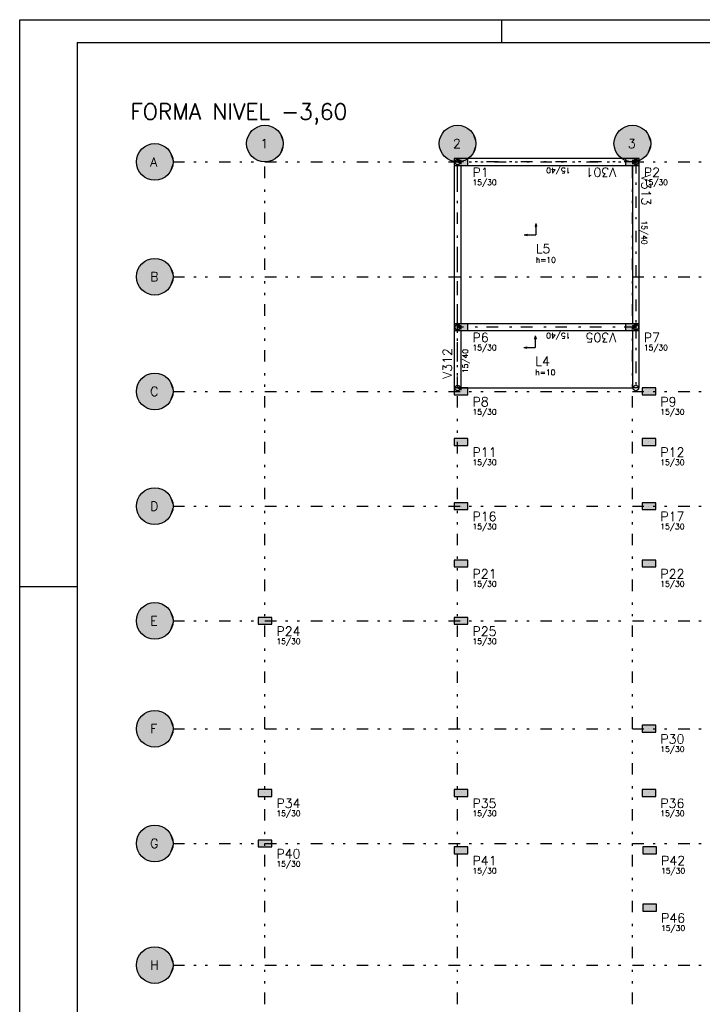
# Model space of a CAD drawing. Extents: x 0 to 119, y 0 to 84.
# Tile 2 of 5: x 0 to 30, y 41 to 84. Entities that reach past the tile are written whole.
import ezdxf

# ---------------------------------------------------------------- set-up
doc = ezdxf.new("R2010")
doc.units = 0
doc.header["$MEASUREMENT"] = 0
doc.linetypes.add('ESTILO_TQS_0003', pattern=[1.5, 0.5, -0.4, 0.1, -0.5])
doc.linetypes.add('ESTILO_TQS_0004', pattern=[2, 0.5, -0.4, 0.1, -0.4, 0.1, -0.5])
for name, color, linetype in [('1', 1, 'CONTINUOUS'), ('2', 2, 'CONTINUOUS'), ('3', 3, 'CONTINUOUS'), ('4', 4, 'CONTINUOUS'), ('6', 6, 'CONTINUOUS'), ('8', 8, 'CONTINUOUS'), ('9', 9, 'CONTINUOUS')]:
    doc.layers.add(name, color=color, linetype=linetype)
doc.styles.get("Standard").update_dxf_attribs({"font": 'ROMANS.SHX'})

msp = doc.modelspace()

# ---------------------------------------------------------------- linework, layer by layer
at = {"layer": '1', "linetype": 'Continuous'}
for points in [[(18.91999, 77.75), (18.91999, 70.85)], [(19.14499, 78.05), (18.99499, 78.05), (19.06999, 77.9), (19.14499, 78.05)], [(19.21999, 77.825), (19.21999, 77.975), (19.06999, 77.9), (19.21999, 77.825)], [(19.21999, 70.85), (19.21999, 77.75)], [(26.37999, 78.05), (19.51999, 78.05)], [(19.51999, 77.75), (26.37999, 77.75)], [(26.67999, 77.975), (26.67999, 77.825), (26.82999, 77.9), (26.67999, 77.975)], [(26.67999, 77.75), (26.67999, 70.85)], [(26.90499, 78.05), (26.75499, 78.05), (26.82999, 77.9), (26.90499, 78.05)], [(26.97999, 70.85), (26.97999, 77.75)], [(19.14499, 70.85), (18.99499, 70.85), (19.06999, 70.7), (19.14499, 70.85)], [(26.37999, 70.85), (19.51999, 70.85)], [(26.90499, 70.85), (26.75499, 70.85), (26.82999, 70.7), (26.90499, 70.85)], [(18.91999, 70.55), (18.91999, 68.05)], [(19.21999, 70.625), (19.21999, 70.775), (19.06999, 70.7), (19.21999, 70.625)], [(19.21999, 68.05), (19.21999, 70.55)], [(19.51999, 70.55), (26.37999, 70.55)], [(26.67999, 70.775), (26.67999, 70.625), (26.82999, 70.7), (26.67999, 70.775)], [(26.67999, 70.55), (26.67999, 68.05)], [(26.97999, 68.05), (26.97999, 70.55)], [(19.21999, 67.975), (19.21999, 68.125), (19.06999, 68.05), (19.21999, 67.975)], [(26.97999, 68.05), (26.67999, 68.05)]]:
    msp.add_lwpolyline(points, dxfattribs=at)
for centre in [(19.06999, 77.9), (19.06999, 77.9), (26.82999, 77.9), (26.82999, 77.9), (19.06999, 70.7), (19.06999, 70.7), (26.82999, 70.7), (26.82999, 70.7), (19.06999, 68.05), (26.82999, 68.05)]:
    msp.add_circle(centre, 0.12, dxfattribs=at)
at = {"layer": '2', "linetype": 'Continuous'}
for centre in [(10.67999, 78.7), (19.06999, 78.7), (26.67999, 78.7), (5.87999, 77.9), (5.87999, 72.9), (5.87999, 67.9), (5.87999, 62.9), (5.87999, 57.9), (5.87999, 53.2), (5.87999, 48.2), (5.87999, 42.9)]:
    msp.add_circle(centre, 0.8, dxfattribs=at)
at = {"layer": '6', "linetype": 'Continuous'}
for points in [[(18.91999, 78.05), (18.91999, 77.75), (19.51999, 77.75), (19.51999, 78.05), (18.91999, 78.05)], [(26.37999, 78.05), (26.37999, 77.75), (26.97999, 77.75), (26.97999, 78.05), (26.37999, 78.05)], [(18.91999, 70.85), (18.91999, 70.55), (19.51999, 70.55), (19.51999, 70.85), (18.91999, 70.85)], [(26.37999, 70.85), (26.37999, 70.55), (26.97999, 70.55), (26.97999, 70.85), (26.37999, 70.85)], [(18.91999, 68.05), (18.91999, 67.75), (19.51999, 67.75), (19.51999, 68.05), (18.91999, 68.05)], [(27.09999, 68.05), (27.09999, 67.75), (27.69999, 67.75), (27.69999, 68.05), (27.09999, 68.05)], [(19.51999, 65.55), (19.51999, 65.85), (18.91999, 65.85), (18.91999, 65.55), (19.51999, 65.55)], [(27.09999, 65.85), (27.09999, 65.55), (27.69999, 65.55), (27.69999, 65.85), (27.09999, 65.85)], [(19.51999, 62.75), (19.51999, 63.05), (18.91999, 63.05), (18.91999, 62.75), (19.51999, 62.75)], [(27.69999, 62.75), (27.69999, 63.05), (27.09999, 63.05), (27.09999, 62.75), (27.69999, 62.75)], [(19.51999, 60.25), (19.51999, 60.55), (18.91999, 60.55), (18.91999, 60.25), (19.51999, 60.25)], [(27.69999, 60.25), (27.69999, 60.55), (27.09999, 60.55), (27.09999, 60.25), (27.69999, 60.25)], [(10.97999, 57.75), (10.97999, 58.05), (10.37999, 58.05), (10.37999, 57.75), (10.97999, 57.75)], [(19.51999, 57.75), (19.51999, 58.05), (18.91999, 58.05), (18.91999, 57.75), (19.51999, 57.75)], [(27.69999, 53.05), (27.69999, 53.35), (27.09999, 53.35), (27.09999, 53.05), (27.69999, 53.05)], [(10.97999, 50.25), (10.97999, 50.55), (10.37999, 50.55), (10.37999, 50.25), (10.97999, 50.25)], [(19.51999, 50.25), (19.51999, 50.55), (18.91999, 50.55), (18.91999, 50.25), (19.51999, 50.25)], [(27.69999, 50.25), (27.69999, 50.55), (27.09999, 50.55), (27.09999, 50.25), (27.69999, 50.25)], [(10.37999, 48.35), (10.37999, 48.05), (10.97999, 48.05), (10.97999, 48.35), (10.37999, 48.35)], [(19.51999, 47.75), (19.51999, 48.05), (18.91999, 48.05), (18.91999, 47.75), (19.51999, 47.75)], [(27.72999, 47.75), (27.72999, 48.05), (27.12999, 48.05), (27.12999, 47.75), (27.72999, 47.75)], [(27.72999, 45.25), (27.72999, 45.55), (27.12999, 45.55), (27.12999, 45.25), (27.72999, 45.25)]]:
    msp.add_lwpolyline(points, dxfattribs=at)
at = {"layer": '8', "linetype": 'Continuous'}
for p, q in [((0, 0), (0, 84.099998)), ((0, 84.099998), (118.900002, 84.099998)), ((21, 83.099998), (21, 84.099998)), ((2.5, 83.099998), (117.900002, 83.099998)), ((2.5, 83.099998), (2.5, 1)), ((19.21999, 77.9), (19.21999, 77.9)), ((26.67999, 77.9), (26.67999, 77.9)), ((22.473153, 75.219233), (22.442264, 75.086825)), ((22.473153, 75.219233), (22.504041, 75.086825)), ((21.973153, 74.719233), (22.105561, 74.750119)), ((21.973153, 74.719233), (22.105561, 74.688348)), ((22.105561, 74.688348), (22.105561, 74.750119)), ((22.105561, 74.719233), (22.473153, 74.719233)), ((22.442264, 75.086825), (22.504041, 75.086825)), ((22.473153, 75.086825), (22.473153, 74.719233)), ((19.21999, 70.7), (19.21999, 70.7)), ((26.67999, 70.7), (26.67999, 70.7)), ((22.453179, 70.317329), (22.422291, 70.184921)), ((22.422291, 70.184921), (22.484068, 70.184921)), ((22.453179, 70.317329), (22.484068, 70.184921)), ((22.453179, 70.184921), (22.453179, 69.817329)), ((21.953179, 69.817329), (22.085587, 69.848215)), ((21.953179, 69.817329), (22.085587, 69.786444)), ((22.085587, 69.786444), (22.085587, 69.848215)), ((22.085587, 69.817329), (22.453179, 69.817329)), ((19.21999, 68.05), (26.67999, 68.05)), ((19.21999, 67.9), (19.21999, 67.9)), ((27.39999, 67.9), (27.39999, 67.9)), ((19.21999, 65.7), (19.21999, 65.7)), ((27.39999, 65.7), (27.39999, 65.7)), ((19.21999, 62.9), (19.21999, 62.9)), ((27.39999, 62.9), (27.39999, 62.9)), ((19.21999, 60.4), (19.21999, 60.4)), ((27.39999, 60.4), (27.39999, 60.4)), ((0, 59.400002), (2.5, 59.400002)), ((10.67999, 57.9), (10.67999, 57.9)), ((19.21999, 57.9), (19.21999, 57.9)), ((27.39999, 53.2), (27.39999, 53.2)), ((10.67999, 50.4), (10.67999, 50.4)), ((19.21999, 50.4), (19.21999, 50.4)), ((27.39999, 50.4), (27.39999, 50.4)), ((10.67999, 48.2), (10.67999, 48.2)), ((19.21999, 47.9), (19.21999, 47.9)), ((27.42999, 47.9), (27.42999, 47.9)), ((27.42999, 45.4), (27.42999, 45.4))]:
    msp.add_line(p, q, dxfattribs=at)
at = {"layer": '8', "linetype": 'ESTILO_TQS_0004'}
for p, q in [((6.67999, 77.9), (55.81999, 77.9)), ((10.67999, 15.2), (10.67999, 77.9)), ((19.06999, 15.2), (19.06999, 77.9)), ((26.67999, 15.2), (26.67999, 77.9)), ((6.67999, 72.9), (55.81999, 72.9)), ((6.67999, 67.9), (55.81999, 67.9)), ((6.67999, 62.9), (55.81999, 62.9)), ((6.67999, 57.9), (55.81999, 57.9)), ((6.67999, 53.2), (55.81999, 53.2)), ((6.67999, 48.2), (55.81999, 48.2)), ((6.67999, 42.9), (55.81999, 42.9))]:
    msp.add_line(p, q, dxfattribs=at)
at = {"layer": '8', "linetype": 'ESTILO_TQS_0003'}
for p, q in [((26.82999, 77.9), (19.06999, 77.9)), ((19.06999, 70.7), (19.06999, 77.9)), ((26.82999, 77.9), (26.82999, 70.7)), ((26.82999, 70.7), (19.06999, 70.7)), ((19.06999, 68.05), (19.06999, 70.7)), ((26.82999, 70.7), (26.82999, 68.05))]:
    msp.add_line(p, q, dxfattribs=at)
at = {"layer": '9', "linetype": 'Continuous'}
for points in [[(11.47999, 78.7), (10.311938, 79.410308), (10.218646, 79.353576)], [(11.47999, 78.7), (10.412086, 79.453809), (10.311938, 79.410308)], [(11.47999, 78.7), (10.517225, 79.483267), (10.412086, 79.453809)], [(11.47999, 78.7), (10.625396, 79.498135), (10.517225, 79.483267)], [(11.47999, 78.7), (10.734584, 79.498135), (10.625396, 79.498135)], [(11.47999, 78.7), (10.842755, 79.483267), (10.734584, 79.498135)], [(11.47999, 78.7), (10.947894, 79.453809), (10.842755, 79.483267)], [(11.47999, 78.7), (11.048042, 79.410308), (10.947894, 79.453809)], [(11.47999, 78.7), (11.141334, 79.353576), (11.048042, 79.410308)], [(19.86999, 78.7), (18.701938, 79.410308), (18.608646, 79.353576)], [(19.86999, 78.7), (18.802086, 79.453809), (18.701938, 79.410308)], [(19.86999, 78.7), (18.907225, 79.483267), (18.802086, 79.453809)], [(19.86999, 78.7), (19.015396, 79.498135), (18.907225, 79.483267)], [(19.86999, 78.7), (19.124584, 79.498135), (19.015396, 79.498135)], [(19.86999, 78.7), (19.232755, 79.483267), (19.124584, 79.498135)], [(19.86999, 78.7), (19.337894, 79.453809), (19.232755, 79.483267)], [(19.86999, 78.7), (19.438042, 79.410308), (19.337894, 79.453809)], [(19.86999, 78.7), (19.531334, 79.353576), (19.438042, 79.410308)], [(27.47999, 78.7), (26.311938, 79.410308), (26.218646, 79.353576)], [(27.47999, 78.7), (26.412086, 79.453809), (26.311938, 79.410308)], [(27.47999, 78.7), (26.517225, 79.483267), (26.412086, 79.453809)], [(27.47999, 78.7), (26.625396, 79.498135), (26.517225, 79.483267)], [(27.47999, 78.7), (26.734584, 79.498135), (26.625396, 79.498135)], [(27.47999, 78.7), (26.842755, 79.483267), (26.734584, 79.498135)], [(27.47999, 78.7), (26.947894, 79.453809), (26.842755, 79.483267)], [(27.47999, 78.7), (27.048042, 79.410308), (26.947894, 79.453809)], [(27.47999, 78.7), (27.141334, 79.353576), (27.048042, 79.410308)], [(11.47999, 78.7), (9.946221, 79.018721), (9.909656, 78.915837)], [(11.47999, 78.7), (9.996454, 79.115667), (9.946221, 79.018721)], [(11.47999, 78.7), (10.059421, 79.20487), (9.996454, 79.115667)], [(11.47999, 78.7), (10.133947, 79.284669), (10.059421, 79.20487)], [(11.47999, 78.7), (10.218646, 79.353576), (10.133947, 79.284669)], [(11.47999, 78.7), (11.226033, 79.284669), (11.141334, 79.353576)], [(11.47999, 78.7), (11.300559, 79.20487), (11.226033, 79.284669)], [(11.47999, 78.7), (11.363526, 79.115667), (11.300559, 79.20487)], [(11.47999, 78.7), (11.413759, 79.018721), (11.363526, 79.115667)], [(11.47999, 78.7), (11.450324, 78.915837), (11.413759, 79.018721)], [(19.86999, 78.7), (18.336221, 79.018721), (18.299656, 78.915837)], [(19.86999, 78.7), (18.386454, 79.115667), (18.336221, 79.018721)], [(19.86999, 78.7), (18.449421, 79.20487), (18.386454, 79.115667)], [(19.86999, 78.7), (18.523947, 79.284669), (18.449421, 79.20487)], [(19.86999, 78.7), (18.608646, 79.353576), (18.523947, 79.284669)], [(19.86999, 78.7), (19.616033, 79.284669), (19.531334, 79.353576)], [(19.86999, 78.7), (19.690559, 79.20487), (19.616033, 79.284669)], [(19.86999, 78.7), (19.753526, 79.115667), (19.690559, 79.20487)], [(19.86999, 78.7), (19.803759, 79.018721), (19.753526, 79.115667)], [(19.86999, 78.7), (19.840324, 78.915837), (19.803759, 79.018721)], [(27.47999, 78.7), (25.946221, 79.018721), (25.909656, 78.915837)], [(27.47999, 78.7), (25.996454, 79.115667), (25.946221, 79.018721)], [(27.47999, 78.7), (26.059421, 79.20487), (25.996454, 79.115667)], [(27.47999, 78.7), (26.133947, 79.284669), (26.059421, 79.20487)], [(27.47999, 78.7), (26.218646, 79.353576), (26.133947, 79.284669)], [(27.47999, 78.7), (27.226033, 79.284669), (27.141334, 79.353576)], [(27.47999, 78.7), (27.300559, 79.20487), (27.226033, 79.284669)], [(27.47999, 78.7), (27.363526, 79.115667), (27.300559, 79.20487)], [(27.47999, 78.7), (27.413759, 79.018721), (27.363526, 79.115667)], [(27.47999, 78.7), (27.450324, 78.915837), (27.413759, 79.018721)], [(6.67999, 77.9), (5.418646, 78.553576), (5.333947, 78.484669)], [(6.67999, 77.9), (5.511938, 78.610308), (5.418646, 78.553576)], [(6.67999, 77.9), (5.612086, 78.653809), (5.511938, 78.610308)], [(6.67999, 77.9), (5.717225, 78.683267), (5.612086, 78.653809)], [(6.67999, 77.9), (5.825396, 78.698135), (5.717225, 78.683267)], [(6.67999, 77.9), (5.934584, 78.698135), (5.825396, 78.698135)], [(6.67999, 77.9), (6.042755, 78.683267), (5.934584, 78.698135)], [(6.67999, 77.9), (6.147894, 78.653809), (6.042755, 78.683267)], [(6.67999, 77.9), (6.248042, 78.610308), (6.147894, 78.653809)], [(6.67999, 77.9), (6.341334, 78.553576), (6.248042, 78.610308)], [(6.67999, 77.9), (6.426033, 78.484669), (6.341334, 78.553576)], [(11.47999, 78.7), (9.887441, 78.808933), (9.87999, 78.7)], [(11.47999, 78.7), (9.87999, 78.7), (9.887441, 78.591067)], [(11.47999, 78.7), (9.909656, 78.915837), (9.887441, 78.808933)], [(11.47999, 78.7), (9.887441, 78.591067), (9.909656, 78.484163)], [(11.47999, 78.7), (9.909656, 78.484163), (9.946221, 78.381279)], [(11.47999, 78.7), (9.946221, 78.381279), (9.996454, 78.284333)], [(11.47999, 78.7), (9.996454, 78.284333), (10.059421, 78.19513)], [(11.47999, 78.7), (10.059421, 78.19513), (10.133947, 78.115331)], [(11.47999, 78.7), (10.133947, 78.115331), (10.218646, 78.046424)], [(11.47999, 78.7), (10.218646, 78.046424), (10.311938, 77.989692)], [(11.47999, 78.7), (10.311938, 77.989692), (10.412086, 77.946191)], [(11.47999, 78.7), (10.412086, 77.946191), (10.517225, 77.916733)], [(11.47999, 78.7), (10.517225, 77.916733), (10.625396, 77.901865)], [(11.47999, 78.7), (10.625396, 77.901865), (10.734584, 77.901865)], [(11.47999, 78.7), (10.734584, 77.901865), (10.842755, 77.916733)], [(11.47999, 78.7), (10.842755, 77.916733), (10.947894, 77.946191)], [(11.47999, 78.7), (10.947894, 77.946191), (11.048042, 77.989692)], [(11.47999, 78.7), (11.048042, 77.989692), (11.141334, 78.046424)], [(11.47999, 78.7), (11.141334, 78.046424), (11.226033, 78.115331)], [(11.47999, 78.7), (11.226033, 78.115331), (11.300559, 78.19513)], [(11.47999, 78.7), (11.300559, 78.19513), (11.363526, 78.284333)], [(11.47999, 78.7), (11.363526, 78.284333), (11.413759, 78.381279)], [(11.47999, 78.7), (11.413759, 78.381279), (11.450324, 78.484163)], [(11.47999, 78.7), (11.472539, 78.808933), (11.450324, 78.915837)], [(11.47999, 78.7), (11.450324, 78.484163), (11.472539, 78.591067)], [(11.47999, 78.7), (11.472539, 78.591067), (11.47999, 78.7)], [(19.86999, 78.7), (18.277441, 78.808933), (18.26999, 78.7)], [(19.86999, 78.7), (18.26999, 78.7), (18.277441, 78.591067)], [(19.86999, 78.7), (18.299656, 78.915837), (18.277441, 78.808933)], [(19.86999, 78.7), (18.277441, 78.591067), (18.299656, 78.484163)], [(19.86999, 78.7), (18.299656, 78.484163), (18.336221, 78.381279)], [(19.86999, 78.7), (18.336221, 78.381279), (18.386454, 78.284333)], [(19.86999, 78.7), (18.386454, 78.284333), (18.449421, 78.19513)], [(19.86999, 78.7), (18.449421, 78.19513), (18.523947, 78.115331)], [(19.86999, 78.7), (18.523947, 78.115331), (18.608646, 78.046424)], [(19.86999, 78.7), (18.608646, 78.046424), (18.701938, 77.989692)], [(19.86999, 78.7), (18.701938, 77.989692), (18.802086, 77.946191)], [(19.86999, 78.7), (18.802086, 77.946191), (18.907225, 77.916733)], [(19.86999, 78.7), (18.907225, 77.916733), (19.015396, 77.901865)], [(19.86999, 78.7), (19.015396, 77.901865), (19.124584, 77.901865)], [(19.86999, 78.7), (19.124584, 77.901865), (19.232755, 77.916733)], [(19.86999, 78.7), (19.232755, 77.916733), (19.337894, 77.946191)], [(19.86999, 78.7), (19.337894, 77.946191), (19.438042, 77.989692)], [(19.86999, 78.7), (19.438042, 77.989692), (19.531334, 78.046424)], [(19.86999, 78.7), (19.531334, 78.046424), (19.616033, 78.115331)], [(19.86999, 78.7), (19.616033, 78.115331), (19.690559, 78.19513)], [(19.86999, 78.7), (19.690559, 78.19513), (19.753526, 78.284333)], [(19.86999, 78.7), (19.753526, 78.284333), (19.803759, 78.381279)], [(19.86999, 78.7), (19.803759, 78.381279), (19.840324, 78.484163)], [(19.86999, 78.7), (19.862539, 78.808933), (19.840324, 78.915837)], [(19.86999, 78.7), (19.840324, 78.484163), (19.862539, 78.591067)], [(19.86999, 78.7), (19.862539, 78.591067), (19.86999, 78.7)], [(27.47999, 78.7), (25.887441, 78.808933), (25.87999, 78.7)], [(27.47999, 78.7), (25.87999, 78.7), (25.887441, 78.591067)], [(27.47999, 78.7), (25.909656, 78.915837), (25.887441, 78.808933)], [(27.47999, 78.7), (25.887441, 78.591067), (25.909656, 78.484163)], [(27.47999, 78.7), (25.909656, 78.484163), (25.946221, 78.381279)], [(27.47999, 78.7), (25.946221, 78.381279), (25.996454, 78.284333)], [(27.47999, 78.7), (25.996454, 78.284333), (26.059421, 78.19513)], [(27.47999, 78.7), (26.059421, 78.19513), (26.133947, 78.115331)], [(27.47999, 78.7), (26.133947, 78.115331), (26.218646, 78.046424)], [(27.47999, 78.7), (26.218646, 78.046424), (26.311938, 77.989692)], [(27.47999, 78.7), (26.311938, 77.989692), (26.412086, 77.946191)], [(27.47999, 78.7), (26.412086, 77.946191), (26.517225, 77.916733)], [(27.47999, 78.7), (26.517225, 77.916733), (26.625396, 77.901865)], [(27.47999, 78.7), (26.625396, 77.901865), (26.734584, 77.901865)], [(27.47999, 78.7), (26.734584, 77.901865), (26.842755, 77.916733)], [(27.47999, 78.7), (26.842755, 77.916733), (26.947894, 77.946191)], [(27.47999, 78.7), (26.947894, 77.946191), (27.048042, 77.989692)], [(27.47999, 78.7), (27.048042, 77.989692), (27.141334, 78.046424)], [(27.47999, 78.7), (27.141334, 78.046424), (27.226033, 78.115331)], [(27.47999, 78.7), (27.226033, 78.115331), (27.300559, 78.19513)], [(27.47999, 78.7), (27.300559, 78.19513), (27.363526, 78.284333)], [(27.47999, 78.7), (27.363526, 78.284333), (27.413759, 78.381279)], [(27.47999, 78.7), (27.413759, 78.381279), (27.450324, 78.484163)], [(27.47999, 78.7), (27.472539, 78.808933), (27.450324, 78.915837)], [(27.47999, 78.7), (27.450324, 78.484163), (27.472539, 78.591067)], [(27.47999, 78.7), (27.472539, 78.591067), (27.47999, 78.7)], [(6.67999, 77.9), (5.109656, 78.115837), (5.087441, 78.008933)], [(6.67999, 77.9), (5.146221, 78.218721), (5.109656, 78.115837)], [(6.67999, 77.9), (5.196454, 78.315667), (5.146221, 78.218721)], [(6.67999, 77.9), (5.259421, 78.40487), (5.196454, 78.315667)], [(6.67999, 77.9), (5.333947, 78.484669), (5.259421, 78.40487)], [(6.67999, 77.9), (6.500559, 78.40487), (6.426033, 78.484669)], [(6.67999, 77.9), (6.563526, 78.315667), (6.500559, 78.40487)], [(6.67999, 77.9), (6.613759, 78.218721), (6.563526, 78.315667)], [(6.67999, 77.9), (6.650324, 78.115837), (6.613759, 78.218721)], [(6.67999, 77.9), (6.672539, 78.008933), (6.650324, 78.115837)], [(6.67999, 77.9), (5.087441, 78.008933), (5.07999, 77.9)], [(6.67999, 77.9), (5.07999, 77.9), (5.087441, 77.791067)], [(6.67999, 77.9), (5.087441, 77.791067), (5.109656, 77.684163)], [(6.67999, 77.9), (5.109656, 77.684163), (5.146221, 77.581279)], [(6.67999, 77.9), (5.146221, 77.581279), (5.196454, 77.484333)], [(6.67999, 77.9), (5.196454, 77.484333), (5.259421, 77.39513)], [(6.67999, 77.9), (5.259421, 77.39513), (5.333947, 77.315331)], [(6.67999, 77.9), (5.333947, 77.315331), (5.418646, 77.246424)], [(6.67999, 77.9), (5.418646, 77.246424), (5.511938, 77.189692)], [(6.67999, 77.9), (5.511938, 77.189692), (5.612086, 77.146191)], [(6.67999, 77.9), (5.612086, 77.146191), (5.717225, 77.116733)], [(6.67999, 77.9), (5.717225, 77.116733), (5.825396, 77.101865)], [(6.67999, 77.9), (5.825396, 77.101865), (5.934584, 77.101865)], [(6.67999, 77.9), (5.934584, 77.101865), (6.042755, 77.116733)], [(6.67999, 77.9), (6.042755, 77.116733), (6.147894, 77.146191)], [(6.67999, 77.9), (6.147894, 77.146191), (6.248042, 77.189692)], [(6.67999, 77.9), (6.248042, 77.189692), (6.341334, 77.246424)], [(6.67999, 77.9), (6.341334, 77.246424), (6.426033, 77.315331)], [(6.67999, 77.9), (6.426033, 77.315331), (6.500559, 77.39513)], [(6.67999, 77.9), (6.500559, 77.39513), (6.563526, 77.484333)], [(6.67999, 77.9), (6.563526, 77.484333), (6.613759, 77.581279)], [(6.67999, 77.9), (6.613759, 77.581279), (6.650324, 77.684163)], [(6.67999, 77.9), (6.650324, 77.684163), (6.672539, 77.791067)], [(6.67999, 77.9), (6.672539, 77.791067), (6.67999, 77.9)], [(18.91999, 78.05), (18.91999, 77.75), (19.51999, 77.75)], [(18.91999, 78.05), (19.51999, 77.75), (19.51999, 78.05)], [(18.91999, 78.05), (19.51999, 78.05), (18.91999, 78.05)], [(19.14499, 78.05), (18.99499, 78.05), (19.06999, 77.9)], [(19.14499, 78.05), (19.06999, 77.9), (19.14499, 78.05)], [(19.21999, 77.825), (19.21999, 77.975), (19.06999, 77.9)], [(19.21999, 77.825), (19.06999, 77.9), (19.21999, 77.825)], [(26.37999, 78.05), (26.37999, 77.75), (26.97999, 77.75)], [(26.37999, 78.05), (26.97999, 77.75), (26.97999, 78.05)], [(26.37999, 78.05), (26.97999, 78.05), (26.37999, 78.05)], [(26.67999, 77.975), (26.67999, 77.825), (26.82999, 77.9)], [(26.67999, 77.975), (26.82999, 77.9), (26.67999, 77.975)], [(26.90499, 78.05), (26.75499, 78.05), (26.82999, 77.9)], [(26.90499, 78.05), (26.82999, 77.9), (26.90499, 78.05)], [(6.67999, 72.9), (5.259421, 73.40487), (5.196454, 73.315667)], [(6.67999, 72.9), (5.333947, 73.484669), (5.259421, 73.40487)], [(6.67999, 72.9), (5.418646, 73.553576), (5.333947, 73.484669)], [(6.67999, 72.9), (5.511938, 73.610308), (5.418646, 73.553576)], [(6.67999, 72.9), (5.612086, 73.653809), (5.511938, 73.610308)], [(6.67999, 72.9), (5.717225, 73.683267), (5.612086, 73.653809)], [(6.67999, 72.9), (5.825396, 73.698135), (5.717225, 73.683267)], [(6.67999, 72.9), (5.934584, 73.698135), (5.825396, 73.698135)], [(6.67999, 72.9), (6.042755, 73.683267), (5.934584, 73.698135)], [(6.67999, 72.9), (6.147894, 73.653809), (6.042755, 73.683267)], [(6.67999, 72.9), (6.248042, 73.610308), (6.147894, 73.653809)], [(6.67999, 72.9), (6.341334, 73.553576), (6.248042, 73.610308)], [(6.67999, 72.9), (6.426033, 73.484669), (6.341334, 73.553576)], [(6.67999, 72.9), (6.500559, 73.40487), (6.426033, 73.484669)], [(6.67999, 72.9), (6.563526, 73.315667), (6.500559, 73.40487)], [(6.67999, 72.9), (5.087441, 73.008933), (5.07999, 72.9)], [(6.67999, 72.9), (5.109656, 73.115837), (5.087441, 73.008933)], [(6.67999, 72.9), (5.146221, 73.218721), (5.109656, 73.115837)], [(6.67999, 72.9), (5.196454, 73.315667), (5.146221, 73.218721)], [(6.67999, 72.9), (6.613759, 73.218721), (6.563526, 73.315667)], [(6.67999, 72.9), (6.650324, 73.115837), (6.613759, 73.218721)], [(6.67999, 72.9), (6.672539, 73.008933), (6.650324, 73.115837)], [(6.67999, 72.9), (5.07999, 72.9), (5.087441, 72.791067)], [(6.67999, 72.9), (5.087441, 72.791067), (5.109656, 72.684163)], [(6.67999, 72.9), (5.109656, 72.684163), (5.146221, 72.581279)], [(6.67999, 72.9), (5.146221, 72.581279), (5.196454, 72.484333)], [(6.67999, 72.9), (5.196454, 72.484333), (5.259421, 72.39513)], [(6.67999, 72.9), (5.259421, 72.39513), (5.333947, 72.315331)], [(6.67999, 72.9), (5.333947, 72.315331), (5.418646, 72.246424)], [(6.67999, 72.9), (5.418646, 72.246424), (5.511938, 72.189692)], [(6.67999, 72.9), (5.511938, 72.189692), (5.612086, 72.146191)], [(6.67999, 72.9), (5.612086, 72.146191), (5.717225, 72.116733)], [(6.67999, 72.9), (5.717225, 72.116733), (5.825396, 72.101865)], [(6.67999, 72.9), (5.825396, 72.101865), (5.934584, 72.101865)], [(6.67999, 72.9), (5.934584, 72.101865), (6.042755, 72.116733)], [(6.67999, 72.9), (6.042755, 72.116733), (6.147894, 72.146191)], [(6.67999, 72.9), (6.147894, 72.146191), (6.248042, 72.189692)], [(6.67999, 72.9), (6.248042, 72.189692), (6.341334, 72.246424)], [(6.67999, 72.9), (6.341334, 72.246424), (6.426033, 72.315331)], [(6.67999, 72.9), (6.426033, 72.315331), (6.500559, 72.39513)], [(6.67999, 72.9), (6.500559, 72.39513), (6.563526, 72.484333)], [(6.67999, 72.9), (6.563526, 72.484333), (6.613759, 72.581279)], [(6.67999, 72.9), (6.613759, 72.581279), (6.650324, 72.684163)], [(6.67999, 72.9), (6.650324, 72.684163), (6.672539, 72.791067)], [(6.67999, 72.9), (6.672539, 72.791067), (6.67999, 72.9)], [(18.91999, 70.85), (18.91999, 70.55), (19.51999, 70.55)], [(18.91999, 70.85), (19.51999, 70.55), (19.51999, 70.85)], [(18.91999, 70.85), (19.51999, 70.85), (18.91999, 70.85)], [(19.14499, 70.85), (18.99499, 70.85), (19.06999, 70.7)], [(19.14499, 70.85), (19.06999, 70.7), (19.14499, 70.85)], [(26.37999, 70.85), (26.37999, 70.55), (26.97999, 70.55)], [(26.37999, 70.85), (26.97999, 70.55), (26.97999, 70.85)], [(26.37999, 70.85), (26.97999, 70.85), (26.37999, 70.85)], [(26.90499, 70.85), (26.75499, 70.85), (26.82999, 70.7)], [(26.90499, 70.85), (26.82999, 70.7), (26.90499, 70.85)], [(19.21999, 70.625), (19.21999, 70.775), (19.06999, 70.7)], [(19.21999, 70.625), (19.06999, 70.7), (19.21999, 70.625)], [(26.67999, 70.775), (26.67999, 70.625), (26.82999, 70.7)], [(26.67999, 70.775), (26.82999, 70.7), (26.67999, 70.775)], [(6.67999, 67.9), (5.717225, 68.683267), (5.612086, 68.653809)], [(6.67999, 67.9), (5.825396, 68.698135), (5.717225, 68.683267)], [(6.67999, 67.9), (5.934584, 68.698135), (5.825396, 68.698135)], [(6.67999, 67.9), (6.042755, 68.683267), (5.934584, 68.698135)], [(6.67999, 67.9), (6.147894, 68.653809), (6.042755, 68.683267)], [(6.67999, 67.9), (5.196454, 68.315667), (5.146221, 68.218721)], [(6.67999, 67.9), (5.259421, 68.40487), (5.196454, 68.315667)], [(6.67999, 67.9), (5.333947, 68.484669), (5.259421, 68.40487)], [(6.67999, 67.9), (5.418646, 68.553576), (5.333947, 68.484669)], [(6.67999, 67.9), (5.511938, 68.610308), (5.418646, 68.553576)], [(6.67999, 67.9), (5.612086, 68.653809), (5.511938, 68.610308)], [(6.67999, 67.9), (6.248042, 68.610308), (6.147894, 68.653809)], [(6.67999, 67.9), (6.341334, 68.553576), (6.248042, 68.610308)], [(6.67999, 67.9), (6.426033, 68.484669), (6.341334, 68.553576)], [(6.67999, 67.9), (6.500559, 68.40487), (6.426033, 68.484669)], [(6.67999, 67.9), (6.563526, 68.315667), (6.500559, 68.40487)], [(6.67999, 67.9), (6.613759, 68.218721), (6.563526, 68.315667)], [(6.67999, 67.9), (5.087441, 68.008933), (5.07999, 67.9)], [(6.67999, 67.9), (5.07999, 67.9), (5.087441, 67.791067)], [(6.67999, 67.9), (5.109656, 68.115837), (5.087441, 68.008933)], [(6.67999, 67.9), (5.087441, 67.791067), (5.109656, 67.684163)], [(6.67999, 67.9), (5.146221, 68.218721), (5.109656, 68.115837)], [(6.67999, 67.9), (5.109656, 67.684163), (5.146221, 67.581279)], [(6.67999, 67.9), (5.146221, 67.581279), (5.196454, 67.484333)], [(6.67999, 67.9), (5.196454, 67.484333), (5.259421, 67.39513)], [(6.67999, 67.9), (5.259421, 67.39513), (5.333947, 67.315331)], [(6.67999, 67.9), (5.333947, 67.315331), (5.418646, 67.246424)], [(6.67999, 67.9), (5.418646, 67.246424), (5.511938, 67.189692)], [(6.67999, 67.9), (5.511938, 67.189692), (5.612086, 67.146191)], [(6.67999, 67.9), (5.612086, 67.146191), (5.717225, 67.116733)], [(6.67999, 67.9), (5.717225, 67.116733), (5.825396, 67.101865)], [(6.67999, 67.9), (5.825396, 67.101865), (5.934584, 67.101865)], [(6.67999, 67.9), (5.934584, 67.101865), (6.042755, 67.116733)], [(6.67999, 67.9), (6.042755, 67.116733), (6.147894, 67.146191)], [(6.67999, 67.9), (6.147894, 67.146191), (6.248042, 67.189692)], [(6.67999, 67.9), (6.248042, 67.189692), (6.341334, 67.246424)], [(6.67999, 67.9), (6.341334, 67.246424), (6.426033, 67.315331)], [(6.67999, 67.9), (6.426033, 67.315331), (6.500559, 67.39513)], [(6.67999, 67.9), (6.500559, 67.39513), (6.563526, 67.484333)], [(6.67999, 67.9), (6.563526, 67.484333), (6.613759, 67.581279)], [(6.67999, 67.9), (6.650324, 68.115837), (6.613759, 68.218721)], [(6.67999, 67.9), (6.613759, 67.581279), (6.650324, 67.684163)], [(6.67999, 67.9), (6.672539, 68.008933), (6.650324, 68.115837)], [(6.67999, 67.9), (6.650324, 67.684163), (6.672539, 67.791067)], [(6.67999, 67.9), (6.672539, 67.791067), (6.67999, 67.9)], [(18.91999, 68.05), (18.91999, 67.75), (19.51999, 67.75)], [(18.91999, 68.05), (19.51999, 67.75), (19.51999, 68.05)], [(18.91999, 68.05), (19.51999, 68.05), (18.91999, 68.05)], [(19.21999, 67.975), (19.21999, 68.125), (19.06999, 68.05)], [(19.21999, 67.975), (19.06999, 68.05), (19.21999, 67.975)], [(27.09999, 68.05), (27.09999, 67.75), (27.69999, 67.75)], [(27.09999, 68.05), (27.69999, 67.75), (27.69999, 68.05)], [(27.09999, 68.05), (27.69999, 68.05), (27.09999, 68.05)], [(19.51999, 65.55), (19.51999, 65.85), (18.91999, 65.85)], [(19.51999, 65.55), (18.91999, 65.85), (18.91999, 65.55)], [(27.09999, 65.85), (27.09999, 65.55), (27.69999, 65.55)], [(27.09999, 65.85), (27.69999, 65.55), (27.69999, 65.85)], [(27.09999, 65.85), (27.69999, 65.85), (27.09999, 65.85)], [(19.51999, 65.55), (18.91999, 65.55), (19.51999, 65.55)], [(6.67999, 62.9), (5.418646, 63.553576), (5.333947, 63.484669)], [(6.67999, 62.9), (5.511938, 63.610308), (5.418646, 63.553576)], [(6.67999, 62.9), (5.612086, 63.653809), (5.511938, 63.610308)], [(6.67999, 62.9), (5.717225, 63.683267), (5.612086, 63.653809)], [(6.67999, 62.9), (5.825396, 63.698135), (5.717225, 63.683267)], [(6.67999, 62.9), (5.934584, 63.698135), (5.825396, 63.698135)], [(6.67999, 62.9), (6.042755, 63.683267), (5.934584, 63.698135)], [(6.67999, 62.9), (6.147894, 63.653809), (6.042755, 63.683267)], [(6.67999, 62.9), (6.248042, 63.610308), (6.147894, 63.653809)], [(6.67999, 62.9), (6.341334, 63.553576), (6.248042, 63.610308)], [(6.67999, 62.9), (6.426033, 63.484669), (6.341334, 63.553576)], [(6.67999, 62.9), (5.109656, 63.115837), (5.087441, 63.008933)], [(6.67999, 62.9), (5.146221, 63.218721), (5.109656, 63.115837)], [(6.67999, 62.9), (5.196454, 63.315667), (5.146221, 63.218721)], [(6.67999, 62.9), (5.259421, 63.40487), (5.196454, 63.315667)], [(6.67999, 62.9), (5.333947, 63.484669), (5.259421, 63.40487)], [(6.67999, 62.9), (6.500559, 63.40487), (6.426033, 63.484669)], [(6.67999, 62.9), (6.563526, 63.315667), (6.500559, 63.40487)], [(6.67999, 62.9), (6.613759, 63.218721), (6.563526, 63.315667)], [(6.67999, 62.9), (6.650324, 63.115837), (6.613759, 63.218721)], [(6.67999, 62.9), (6.672539, 63.008933), (6.650324, 63.115837)], [(6.67999, 62.9), (5.087441, 63.008933), (5.07999, 62.9)], [(6.67999, 62.9), (5.07999, 62.9), (5.087441, 62.791067)], [(6.67999, 62.9), (5.087441, 62.791067), (5.109656, 62.684163)], [(6.67999, 62.9), (5.109656, 62.684163), (5.146221, 62.581279)], [(6.67999, 62.9), (5.146221, 62.581279), (5.196454, 62.484333)], [(6.67999, 62.9), (5.196454, 62.484333), (5.259421, 62.39513)], [(6.67999, 62.9), (5.259421, 62.39513), (5.333947, 62.315331)], [(6.67999, 62.9), (5.333947, 62.315331), (5.418646, 62.246424)], [(6.67999, 62.9), (5.418646, 62.246424), (5.511938, 62.189692)], [(6.67999, 62.9), (5.511938, 62.189692), (5.612086, 62.146191)], [(6.67999, 62.9), (5.612086, 62.146191), (5.717225, 62.116733)], [(6.67999, 62.9), (5.717225, 62.116733), (5.825396, 62.101865)], [(6.67999, 62.9), (5.825396, 62.101865), (5.934584, 62.101865)], [(6.67999, 62.9), (5.934584, 62.101865), (6.042755, 62.116733)], [(6.67999, 62.9), (6.042755, 62.116733), (6.147894, 62.146191)], [(6.67999, 62.9), (6.147894, 62.146191), (6.248042, 62.189692)], [(6.67999, 62.9), (6.248042, 62.189692), (6.341334, 62.246424)], [(6.67999, 62.9), (6.341334, 62.246424), (6.426033, 62.315331)], [(6.67999, 62.9), (6.426033, 62.315331), (6.500559, 62.39513)], [(6.67999, 62.9), (6.500559, 62.39513), (6.563526, 62.484333)], [(6.67999, 62.9), (6.563526, 62.484333), (6.613759, 62.581279)], [(6.67999, 62.9), (6.613759, 62.581279), (6.650324, 62.684163)], [(6.67999, 62.9), (6.650324, 62.684163), (6.672539, 62.791067)], [(6.67999, 62.9), (6.672539, 62.791067), (6.67999, 62.9)], [(19.51999, 62.75), (19.51999, 63.05), (18.91999, 63.05)], [(19.51999, 62.75), (18.91999, 63.05), (18.91999, 62.75)], [(19.51999, 62.75), (18.91999, 62.75), (19.51999, 62.75)], [(27.69999, 62.75), (27.69999, 63.05), (27.09999, 63.05)], [(27.69999, 62.75), (27.09999, 63.05), (27.09999, 62.75)], [(27.69999, 62.75), (27.09999, 62.75), (27.69999, 62.75)], [(19.51999, 60.25), (19.51999, 60.55), (18.91999, 60.55)], [(19.51999, 60.25), (18.91999, 60.55), (18.91999, 60.25)], [(27.69999, 60.25), (27.69999, 60.55), (27.09999, 60.55)], [(27.69999, 60.25), (27.09999, 60.55), (27.09999, 60.25)], [(19.51999, 60.25), (18.91999, 60.25), (19.51999, 60.25)], [(27.69999, 60.25), (27.09999, 60.25), (27.69999, 60.25)], [(6.67999, 57.9), (5.259421, 58.40487), (5.196454, 58.315667)], [(6.67999, 57.9), (5.333947, 58.484669), (5.259421, 58.40487)], [(6.67999, 57.9), (5.418646, 58.553576), (5.333947, 58.484669)], [(6.67999, 57.9), (5.511938, 58.610308), (5.418646, 58.553576)], [(6.67999, 57.9), (5.612086, 58.653809), (5.511938, 58.610308)], [(6.67999, 57.9), (5.717225, 58.683267), (5.612086, 58.653809)], [(6.67999, 57.9), (5.825396, 58.698135), (5.717225, 58.683267)], [(6.67999, 57.9), (5.934584, 58.698135), (5.825396, 58.698135)], [(6.67999, 57.9), (6.042755, 58.683267), (5.934584, 58.698135)], [(6.67999, 57.9), (6.147894, 58.653809), (6.042755, 58.683267)], [(6.67999, 57.9), (6.248042, 58.610308), (6.147894, 58.653809)], [(6.67999, 57.9), (6.341334, 58.553576), (6.248042, 58.610308)], [(6.67999, 57.9), (6.426033, 58.484669), (6.341334, 58.553576)], [(6.67999, 57.9), (6.500559, 58.40487), (6.426033, 58.484669)], [(6.67999, 57.9), (6.563526, 58.315667), (6.500559, 58.40487)], [(6.67999, 57.9), (5.087441, 58.008933), (5.07999, 57.9)], [(6.67999, 57.9), (5.109656, 58.115837), (5.087441, 58.008933)], [(6.67999, 57.9), (5.146221, 58.218721), (5.109656, 58.115837)], [(6.67999, 57.9), (5.196454, 58.315667), (5.146221, 58.218721)], [(6.67999, 57.9), (6.613759, 58.218721), (6.563526, 58.315667)], [(6.67999, 57.9), (6.650324, 58.115837), (6.613759, 58.218721)], [(6.67999, 57.9), (6.672539, 58.008933), (6.650324, 58.115837)], [(10.97999, 57.75), (10.97999, 58.05), (10.37999, 58.05)], [(10.97999, 57.75), (10.37999, 58.05), (10.37999, 57.75)], [(19.51999, 57.75), (19.51999, 58.05), (18.91999, 58.05)], [(19.51999, 57.75), (18.91999, 58.05), (18.91999, 57.75)], [(6.67999, 57.9), (5.07999, 57.9), (5.087441, 57.791067)], [(6.67999, 57.9), (5.087441, 57.791067), (5.109656, 57.684163)], [(6.67999, 57.9), (5.109656, 57.684163), (5.146221, 57.581279)], [(6.67999, 57.9), (5.146221, 57.581279), (5.196454, 57.484333)], [(6.67999, 57.9), (5.196454, 57.484333), (5.259421, 57.39513)], [(6.67999, 57.9), (5.259421, 57.39513), (5.333947, 57.315331)], [(6.67999, 57.9), (5.333947, 57.315331), (5.418646, 57.246424)], [(6.67999, 57.9), (5.418646, 57.246424), (5.511938, 57.189692)], [(6.67999, 57.9), (5.511938, 57.189692), (5.612086, 57.146191)], [(6.67999, 57.9), (5.612086, 57.146191), (5.717225, 57.116733)], [(6.67999, 57.9), (5.717225, 57.116733), (5.825396, 57.101865)], [(6.67999, 57.9), (5.825396, 57.101865), (5.934584, 57.101865)], [(6.67999, 57.9), (5.934584, 57.101865), (6.042755, 57.116733)], [(6.67999, 57.9), (6.042755, 57.116733), (6.147894, 57.146191)], [(6.67999, 57.9), (6.147894, 57.146191), (6.248042, 57.189692)], [(6.67999, 57.9), (6.248042, 57.189692), (6.341334, 57.246424)], [(6.67999, 57.9), (6.341334, 57.246424), (6.426033, 57.315331)], [(6.67999, 57.9), (6.426033, 57.315331), (6.500559, 57.39513)], [(6.67999, 57.9), (6.500559, 57.39513), (6.563526, 57.484333)], [(6.67999, 57.9), (6.563526, 57.484333), (6.613759, 57.581279)], [(6.67999, 57.9), (6.613759, 57.581279), (6.650324, 57.684163)], [(6.67999, 57.9), (6.650324, 57.684163), (6.672539, 57.791067)], [(6.67999, 57.9), (6.672539, 57.791067), (6.67999, 57.9)], [(10.97999, 57.75), (10.37999, 57.75), (10.97999, 57.75)], [(19.51999, 57.75), (18.91999, 57.75), (19.51999, 57.75)], [(6.67999, 53.2), (5.259421, 53.70487), (5.196454, 53.615667)], [(6.67999, 53.2), (5.333947, 53.784669), (5.259421, 53.70487)], [(6.67999, 53.2), (5.418646, 53.853576), (5.333947, 53.784669)], [(6.67999, 53.2), (5.511938, 53.910308), (5.418646, 53.853576)], [(6.67999, 53.2), (5.612086, 53.953809), (5.511938, 53.910308)], [(6.67999, 53.2), (5.717225, 53.983267), (5.612086, 53.953809)], [(6.67999, 53.2), (5.825396, 53.998135), (5.717225, 53.983267)], [(6.67999, 53.2), (5.934584, 53.998135), (5.825396, 53.998135)], [(6.67999, 53.2), (6.042755, 53.983267), (5.934584, 53.998135)], [(6.67999, 53.2), (6.147894, 53.953809), (6.042755, 53.983267)], [(6.67999, 53.2), (6.248042, 53.910308), (6.147894, 53.953809)], [(6.67999, 53.2), (6.341334, 53.853576), (6.248042, 53.910308)], [(6.67999, 53.2), (6.426033, 53.784669), (6.341334, 53.853576)], [(6.67999, 53.2), (6.500559, 53.70487), (6.426033, 53.784669)], [(6.67999, 53.2), (6.563526, 53.615667), (6.500559, 53.70487)], [(6.67999, 53.2), (5.087441, 53.308933), (5.07999, 53.2)], [(6.67999, 53.2), (5.109656, 53.415837), (5.087441, 53.308933)], [(6.67999, 53.2), (5.146221, 53.518721), (5.109656, 53.415837)], [(6.67999, 53.2), (5.196454, 53.615667), (5.146221, 53.518721)], [(6.67999, 53.2), (6.613759, 53.518721), (6.563526, 53.615667)], [(6.67999, 53.2), (6.650324, 53.415837), (6.613759, 53.518721)], [(6.67999, 53.2), (6.672539, 53.308933), (6.650324, 53.415837)], [(27.69999, 53.05), (27.69999, 53.35), (27.09999, 53.35)], [(27.69999, 53.05), (27.09999, 53.35), (27.09999, 53.05)], [(6.67999, 53.2), (5.07999, 53.2), (5.087441, 53.091067)], [(6.67999, 53.2), (5.087441, 53.091067), (5.109656, 52.984163)], [(6.67999, 53.2), (5.109656, 52.984163), (5.146221, 52.881279)], [(6.67999, 53.2), (5.146221, 52.881279), (5.196454, 52.784333)], [(6.67999, 53.2), (5.196454, 52.784333), (5.259421, 52.69513)], [(6.67999, 53.2), (5.259421, 52.69513), (5.333947, 52.615331)], [(6.67999, 53.2), (5.333947, 52.615331), (5.418646, 52.546424)], [(6.67999, 53.2), (5.418646, 52.546424), (5.511938, 52.489692)], [(6.67999, 53.2), (5.511938, 52.489692), (5.612086, 52.446191)], [(6.67999, 53.2), (5.612086, 52.446191), (5.717225, 52.416733)], [(6.67999, 53.2), (5.717225, 52.416733), (5.825396, 52.401865)], [(6.67999, 53.2), (5.825396, 52.401865), (5.934584, 52.401865)], [(6.67999, 53.2), (5.934584, 52.401865), (6.042755, 52.416733)], [(6.67999, 53.2), (6.042755, 52.416733), (6.147894, 52.446191)], [(6.67999, 53.2), (6.147894, 52.446191), (6.248042, 52.489692)], [(6.67999, 53.2), (6.248042, 52.489692), (6.341334, 52.546424)], [(6.67999, 53.2), (6.341334, 52.546424), (6.426033, 52.615331)], [(6.67999, 53.2), (6.426033, 52.615331), (6.500559, 52.69513)], [(6.67999, 53.2), (6.500559, 52.69513), (6.563526, 52.784333)], [(6.67999, 53.2), (6.563526, 52.784333), (6.613759, 52.881279)], [(6.67999, 53.2), (6.613759, 52.881279), (6.650324, 52.984163)], [(6.67999, 53.2), (6.650324, 52.984163), (6.672539, 53.091067)], [(6.67999, 53.2), (6.672539, 53.091067), (6.67999, 53.2)], [(27.69999, 53.05), (27.09999, 53.05), (27.69999, 53.05)], [(10.97999, 50.25), (10.97999, 50.55), (10.37999, 50.55)], [(10.97999, 50.25), (10.37999, 50.55), (10.37999, 50.25)], [(10.97999, 50.25), (10.37999, 50.25), (10.97999, 50.25)], [(19.51999, 50.25), (19.51999, 50.55), (18.91999, 50.55)], [(19.51999, 50.25), (18.91999, 50.55), (18.91999, 50.25)], [(19.51999, 50.25), (18.91999, 50.25), (19.51999, 50.25)], [(27.69999, 50.25), (27.69999, 50.55), (27.09999, 50.55)], [(27.69999, 50.25), (27.09999, 50.55), (27.09999, 50.25)], [(27.69999, 50.25), (27.09999, 50.25), (27.69999, 50.25)], [(6.67999, 48.2), (5.612086, 48.953809), (5.511938, 48.910308)], [(6.67999, 48.2), (5.717225, 48.983267), (5.612086, 48.953809)], [(6.67999, 48.2), (5.825396, 48.998135), (5.717225, 48.983267)], [(6.67999, 48.2), (5.934584, 48.998135), (5.825396, 48.998135)], [(6.67999, 48.2), (6.042755, 48.983267), (5.934584, 48.998135)], [(6.67999, 48.2), (6.147894, 48.953809), (6.042755, 48.983267)], [(6.67999, 48.2), (6.248042, 48.910308), (6.147894, 48.953809)], [(6.67999, 48.2), (5.146221, 48.518721), (5.109656, 48.415837)], [(6.67999, 48.2), (5.196454, 48.615667), (5.146221, 48.518721)], [(6.67999, 48.2), (5.259421, 48.70487), (5.196454, 48.615667)], [(6.67999, 48.2), (5.333947, 48.784669), (5.259421, 48.70487)], [(6.67999, 48.2), (5.418646, 48.853576), (5.333947, 48.784669)], [(6.67999, 48.2), (5.511938, 48.910308), (5.418646, 48.853576)], [(6.67999, 48.2), (6.341334, 48.853576), (6.248042, 48.910308)], [(6.67999, 48.2), (6.426033, 48.784669), (6.341334, 48.853576)], [(6.67999, 48.2), (6.500559, 48.70487), (6.426033, 48.784669)], [(6.67999, 48.2), (6.563526, 48.615667), (6.500559, 48.70487)], [(6.67999, 48.2), (6.613759, 48.518721), (6.563526, 48.615667)], [(6.67999, 48.2), (6.650324, 48.415837), (6.613759, 48.518721)], [(6.67999, 48.2), (5.087441, 48.308933), (5.07999, 48.2)], [(6.67999, 48.2), (5.07999, 48.2), (5.087441, 48.091067)], [(6.67999, 48.2), (5.109656, 48.415837), (5.087441, 48.308933)], [(6.67999, 48.2), (5.087441, 48.091067), (5.109656, 47.984163)], [(6.67999, 48.2), (5.109656, 47.984163), (5.146221, 47.881279)], [(6.67999, 48.2), (5.146221, 47.881279), (5.196454, 47.784333)], [(6.67999, 48.2), (5.196454, 47.784333), (5.259421, 47.69513)], [(6.67999, 48.2), (5.259421, 47.69513), (5.333947, 47.615331)], [(6.67999, 48.2), (5.333947, 47.615331), (5.418646, 47.546424)], [(6.67999, 48.2), (5.418646, 47.546424), (5.511938, 47.489692)], [(6.67999, 48.2), (5.511938, 47.489692), (5.612086, 47.446191)], [(6.67999, 48.2), (5.612086, 47.446191), (5.717225, 47.416733)], [(6.67999, 48.2), (5.717225, 47.416733), (5.825396, 47.401865)], [(6.67999, 48.2), (5.825396, 47.401865), (5.934584, 47.401865)], [(6.67999, 48.2), (5.934584, 47.401865), (6.042755, 47.416733)], [(6.67999, 48.2), (6.042755, 47.416733), (6.147894, 47.446191)], [(6.67999, 48.2), (6.147894, 47.446191), (6.248042, 47.489692)], [(6.67999, 48.2), (6.248042, 47.489692), (6.341334, 47.546424)], [(6.67999, 48.2), (6.341334, 47.546424), (6.426033, 47.615331)], [(6.67999, 48.2), (6.426033, 47.615331), (6.500559, 47.69513)], [(6.67999, 48.2), (6.500559, 47.69513), (6.563526, 47.784333)], [(6.67999, 48.2), (6.563526, 47.784333), (6.613759, 47.881279)], [(6.67999, 48.2), (6.613759, 47.881279), (6.650324, 47.984163)], [(6.67999, 48.2), (6.672539, 48.308933), (6.650324, 48.415837)], [(6.67999, 48.2), (6.650324, 47.984163), (6.672539, 48.091067)], [(6.67999, 48.2), (6.672539, 48.091067), (6.67999, 48.2)], [(10.37999, 48.35), (10.37999, 48.05), (10.97999, 48.05)], [(10.37999, 48.35), (10.97999, 48.05), (10.97999, 48.35)], [(10.37999, 48.35), (10.97999, 48.35), (10.37999, 48.35)], [(19.51999, 47.75), (19.51999, 48.05), (18.91999, 48.05)], [(19.51999, 47.75), (18.91999, 48.05), (18.91999, 47.75)], [(19.51999, 47.75), (18.91999, 47.75), (19.51999, 47.75)], [(27.72999, 47.75), (27.72999, 48.05), (27.12999, 48.05)], [(27.72999, 47.75), (27.12999, 48.05), (27.12999, 47.75)], [(27.72999, 47.75), (27.12999, 47.75), (27.72999, 47.75)], [(27.72999, 45.25), (27.72999, 45.55), (27.12999, 45.55)], [(27.72999, 45.25), (27.12999, 45.55), (27.12999, 45.25)], [(27.72999, 45.25), (27.12999, 45.25), (27.72999, 45.25)], [(6.67999, 42.9), (5.259421, 43.40487), (5.196454, 43.315667)], [(6.67999, 42.9), (5.333947, 43.484669), (5.259421, 43.40487)], [(6.67999, 42.9), (5.418646, 43.553576), (5.333947, 43.484669)], [(6.67999, 42.9), (5.511938, 43.610308), (5.418646, 43.553576)], [(6.67999, 42.9), (5.612086, 43.653809), (5.511938, 43.610308)], [(6.67999, 42.9), (5.717225, 43.683267), (5.612086, 43.653809)], [(6.67999, 42.9), (5.825396, 43.698135), (5.717225, 43.683267)], [(6.67999, 42.9), (5.934584, 43.698135), (5.825396, 43.698135)], [(6.67999, 42.9), (6.042755, 43.683267), (5.934584, 43.698135)], [(6.67999, 42.9), (6.147894, 43.653809), (6.042755, 43.683267)], [(6.67999, 42.9), (6.248042, 43.610308), (6.147894, 43.653809)], [(6.67999, 42.9), (6.341334, 43.553576), (6.248042, 43.610308)], [(6.67999, 42.9), (6.426033, 43.484669), (6.341334, 43.553576)], [(6.67999, 42.9), (6.500559, 43.40487), (6.426033, 43.484669)], [(6.67999, 42.9), (6.563526, 43.315667), (6.500559, 43.40487)], [(6.67999, 42.9), (5.087441, 43.008933), (5.07999, 42.9)], [(6.67999, 42.9), (5.109656, 43.115837), (5.087441, 43.008933)], [(6.67999, 42.9), (5.146221, 43.218721), (5.109656, 43.115837)], [(6.67999, 42.9), (5.196454, 43.315667), (5.146221, 43.218721)], [(6.67999, 42.9), (6.613759, 43.218721), (6.563526, 43.315667)], [(6.67999, 42.9), (6.650324, 43.115837), (6.613759, 43.218721)], [(6.67999, 42.9), (6.672539, 43.008933), (6.650324, 43.115837)], [(6.67999, 42.9), (5.07999, 42.9), (5.087441, 42.791067)], [(6.67999, 42.9), (5.087441, 42.791067), (5.109656, 42.684163)], [(6.67999, 42.9), (5.109656, 42.684163), (5.146221, 42.581279)], [(6.67999, 42.9), (5.146221, 42.581279), (5.196454, 42.484333)], [(6.67999, 42.9), (5.196454, 42.484333), (5.259421, 42.39513)], [(6.67999, 42.9), (5.259421, 42.39513), (5.333947, 42.315331)], [(6.67999, 42.9), (5.333947, 42.315331), (5.418646, 42.246424)], [(6.67999, 42.9), (5.418646, 42.246424), (5.511938, 42.189692)], [(6.67999, 42.9), (5.511938, 42.189692), (5.612086, 42.146191)], [(6.67999, 42.9), (5.612086, 42.146191), (5.717225, 42.116733)], [(6.67999, 42.9), (5.717225, 42.116733), (5.825396, 42.101865)], [(6.67999, 42.9), (5.825396, 42.101865), (5.934584, 42.101865)], [(6.67999, 42.9), (5.934584, 42.101865), (6.042755, 42.116733)], [(6.67999, 42.9), (6.042755, 42.116733), (6.147894, 42.146191)], [(6.67999, 42.9), (6.147894, 42.146191), (6.248042, 42.189692)], [(6.67999, 42.9), (6.248042, 42.189692), (6.341334, 42.246424)], [(6.67999, 42.9), (6.341334, 42.246424), (6.426033, 42.315331)], [(6.67999, 42.9), (6.426033, 42.315331), (6.500559, 42.39513)], [(6.67999, 42.9), (6.500559, 42.39513), (6.563526, 42.484333)], [(6.67999, 42.9), (6.563526, 42.484333), (6.613759, 42.581279)], [(6.67999, 42.9), (6.613759, 42.581279), (6.650324, 42.684163)], [(6.67999, 42.9), (6.650324, 42.684163), (6.672539, 42.791067)], [(6.67999, 42.9), (6.672539, 42.791067), (6.67999, 42.9)]]:
    msp.add_solid(points, dxfattribs=at)

# ---------------------------------------------------------------- texts
at = {"layer": '1', "linetype": 'Continuous'}
msp.add_text('FORMA NIVEL -3,60', height=0.7, dxfattribs=at).set_placement((4.818728, 79.744361))
at = {"layer": '3', "linetype": 'Continuous'}
for rotation, p in [(180, (23.97999, 77.65)), (270, (27.07999, 75.35)), (180, (23.97999, 70.45)), (90, (19.51999, 68.7))]:
    msp.add_text('15/40', height=0.24, rotation=rotation, dxfattribs=at).set_placement(p)
for s, p in [('15/30', (19.71999, 76.89)), ('15/30', (27.17999, 76.89)), ('h=10', (22.473153, 73.511233)), ('15/30', (19.71999, 69.69)), ('15/30', (27.17999, 69.69)), ('h=10', (22.453179, 68.609329)), ('15/30', (19.71999, 66.89)), ('15/30', (27.89999, 66.89)), ('15/30', (19.71999, 64.69)), ('15/30', (27.89999, 64.69)), ('15/30', (19.71999, 61.89)), ('15/30', (27.89999, 61.89)), ('15/30', (19.71999, 59.39)), ('15/30', (27.89999, 59.39)), ('15/30', (11.17999, 56.89)), ('15/30', (19.71999, 56.89)), ('15/30', (27.89999, 52.19)), ('15/30', (11.17999, 49.39)), ('15/30', (19.71999, 49.39)), ('15/30', (27.89999, 49.39)), ('15/30', (11.17999, 47.19)), ('15/30', (19.71999, 46.89)), ('15/30', (27.92999, 46.89)), ('15/30', (27.92999, 44.39))]:
    msp.add_text(s, height=0.24, dxfattribs=at).set_placement(p)
at = {"layer": '4', "linetype": 'Continuous'}
for s, rotation, p in [('V301', 180, (25.97999, 77.65)), ('V313', 270, (27.07999, 77.35)), ('V305', 180, (25.97999, 70.45)), ('V312', 90, (18.81999, 68.45))]:
    msp.add_text(s, height=0.4, rotation=rotation, dxfattribs=at).set_placement(p)
for s, p in [('L5', (22.473153, 73.919233)), ('L4', (22.453179, 69.017329))]:
    msp.add_text(s, height=0.4, dxfattribs=at).set_placement(p)
at = {"layer": '6', "linetype": 'Continuous'}
for s, p in [('1', (10.47999, 78.5)), ('2', (18.86999, 78.5)), ('3', (26.47999, 78.5)), ('A', (5.67999, 77.7)), ('P1', (19.71999, 77.25)), ('P2', (27.17999, 77.25)), ('B', (5.67999, 72.7)), ('P6', (19.71999, 70.05)), ('P7', (27.17999, 70.05)), ('C', (5.67999, 67.7)), ('P8', (19.71999, 67.25)), ('P9', (27.89999, 67.25)), ('P11', (19.71999, 65.05)), ('P12', (27.89999, 65.05)), ('D', (5.67999, 62.7)), ('P16', (19.71999, 62.25)), ('P17', (27.89999, 62.25)), ('P21', (19.71999, 59.75)), ('P22', (27.89999, 59.75)), ('E', (5.67999, 57.7)), ('P24', (11.17999, 57.25)), ('P25', (19.71999, 57.25)), ('F', (5.67999, 53)), ('P30', (27.89999, 52.55)), ('P34', (11.17999, 49.75)), ('P35', (19.71999, 49.75)), ('P36', (27.89999, 49.75)), ('G', (5.67999, 48)), ('P40', (11.17999, 47.55)), ('P41', (19.71999, 47.25)), ('P42', (27.92999, 47.25)), ('P46', (27.92999, 44.75)), ('H', (5.67999, 42.7))]:
    msp.add_text(s, height=0.4, dxfattribs=at).set_placement(p)

doc.saveas('drawing.dxf')
